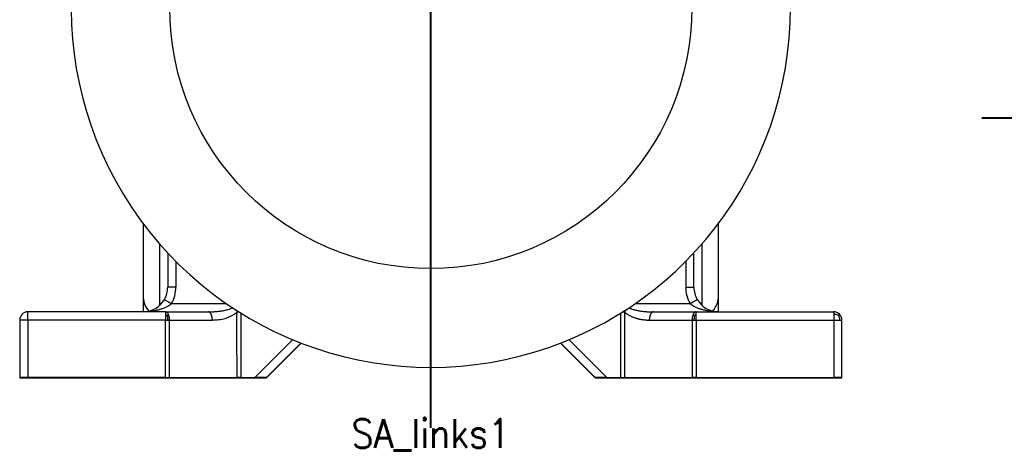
# Model space of a CAD drawing. Header units: inches. Extents: x -431 to 311, y -200 to 191.
# Tile 33 of 61: x -50 to 70, y -72 to -19. Entities that reach past the tile are written whole.
import ezdxf

# ---------------------------------------------------------------- set-up
doc = ezdxf.new("R2010")
doc.units = ezdxf.units.IN
doc.linetypes.add('DOT_CENTER', pattern=[14, 12, -1, 0, -1])
doc.layers.add('1', color=7, linetype='Continuous')
doc.styles.add('CONVERTER_11', font='txt.shx', dxfattribs={"width": 0.9})

# ---------------------------------------------------------------- blocks, each defined once
blk = doc.blocks.new('001_G23_G27_BF_B3_20W_30W_Motor_1_1__2', base_point=(70, -62.77))
at = {"layer": '1', "color": 30, "linetype": 'DOT_CENTER', "const_width": 0.25}
blk.add_lwpolyline([(67, -31.17), (95.6, -31.17)], dxfattribs=at)
blk = doc.blocks.new('Rcksicht1', base_point=(190.5, 0))
blk.add_blockref('001_G23_G27_BF_B3_20W_30W_Motor_1_1__2', (70, -62.77))
blk = doc.blocks.new('001_G23_G27_BF_B3_20W_30W_Motor_1_1__3', base_point=(-50, -62.77))
at = {"color": 7, "linetype": 'Continuous'}
for p, q in [((-35, -43.98), (-35, -52.73)), ((35, -52.73), (35, -43.98)), ((-32, -47.57), (-32, -51.73)), ((32, -51.73), (32, -47.57)), ((-35, -52.73), (-35, -54.73)), ((35, -54.73), (35, -52.73)), ((-35, -54.73), (-49, -54.73)), ((-32.27, -54.73), (-35, -54.73)), ((-32.27, -54.73), (-27.07, -54.73)), ((27.07, -54.73), (32.27, -54.73)), ((32.27, -54.73), (35, -54.73)), ((35, -54.73), (49, -54.73)), ((-50, -55.73), (-50, -62.73)), ((50, -62.73), (50, -55.73)), ((-20, -62.73), (-15.8, -58.53)), ((-20, -62.77), (-15.78, -58.54)), ((15.78, -58.54), (20, -62.77)), ((15.8, -58.53), (20, -62.73)), ((-49, -62.73), (-50, -62.73)), ((-50, -62.73), (-50, -62.77)), ((-50, -62.77), (-20, -62.77)), ((-32.27, -62.73), (-49, -62.73)), ((-32.27, -62.73), (-31.77, -62.73)), ((-31.77, -62.73), (-23.57, -62.73)), ((-23.07, -62.73), (-23.57, -62.73)), ((-23.07, -62.73), (-21.41, -62.73)), ((-20, -62.73), (-21.41, -62.73)), ((21.41, -62.73), (20, -62.73)), ((20, -62.77), (50, -62.77)), ((21.41, -62.73), (23.07, -62.73)), ((23.07, -62.73), (23.57, -62.73)), ((23.57, -62.73), (31.77, -62.73)), ((32.27, -62.73), (31.77, -62.73)), ((32.27, -62.73), (49, -62.73)), ((50, -62.73), (49, -62.73)), ((50, -62.77), (50, -62.73))]:
    blk.add_line(p, q, dxfattribs=at)
at = {"color": 1, "linetype": 'Continuous'}
for p, q in [((-33, -46.46), (-33, -53.73)), ((33, -53.73), (33, -46.46)), ((-31, -48.61), (-31, -51.73)), ((31, -48.61), (31, -51.73)), ((-33, -53.73), (-32.76, -53.73)), ((-31.54, -53.73), (-24.86, -53.73)), ((24.86, -53.73), (31.54, -53.73)), ((33, -53.73), (32.76, -53.73)), ((-49, -55.73), (-49, -54.73)), ((23.07, -54.91), (23.07, -62.73)), ((23.57, -54.73), (23.57, -62.73)), ((-49, -55.73), (-50, -55.73)), ((-49, -55.73), (-49, -62.73)), ((-32.27, -55.73), (-49, -55.73)), ((-32.27, -62.73), (-32.27, -55.73)), ((-31.77, -55.73), (-26.57, -55.73)), ((-31.77, -62.73), (-31.77, -55.73)), ((26.57, -55.73), (31.77, -55.73)), ((31.77, -55.73), (31.77, -62.73)), ((32.27, -55.73), (32.27, -62.73)), ((32.27, -55.73), (49, -55.73)), ((49, -55.73), (49, -62.73)), ((-21.41, -62.73), (-16.81, -58.13)), ((16.81, -58.13), (21.41, -62.73))]:
    blk.add_line(p, q, dxfattribs=at)
blk.add_circle((0, -17.73), 31.75, dxfattribs=at)
at = {"color": 7, "linetype": 'Continuous'}
for centre, radius, start, end in [((0, -17.73), 43.75, 133.2918, 0), ((-35, -51.73), 3, -30, 0), ((35, -51.73), 3, -180, -150), ((-32, -52.73), 3, 180, -140.241), ((-35, -51.73), 3, -90, -30), ((35, -51.73), 3, -150, -90), ((32, -52.73), 3, -39.759, 0), ((-49, -55.73), 1, 90, 180), ((49, -55.73), 1, 45, 90), ((49, -55.73), 1, 0, 45)]:
    blk.add_arc(centre, radius, start, end, dxfattribs=at)
at = {"color": 1, "linetype": 'Continuous'}
for centre, radius, start, end in [((-35, -51.73), 4, -30, 0), ((35, -51.73), 4, -180, -150), ((-30, -53.73), 3, 180, -175.6364), ((30, -53.73), 3, -4.3636, 0)]:
    blk.add_arc(centre, radius, start, end, dxfattribs=at)
for points, knots in [([(-31, -51.73), (-31.05, -51.73), (-31.15, -51.73), (-31.32, -51.73), (-31.51, -51.73), (-31.69, -51.73), (-31.84, -51.73), (-31.93, -51.73), (-31.98, -51.73), (-31.99, -51.73), (-32, -51.73)], [0, 0, 0, 0, 0.1518422, 0.3001631, 0.5185299, 0.7071068, 0.8550593, 0.9538879, 0.9769439, 1, 1, 1, 1]), ([(31, -51.73), (31.05, -51.73), (31.15, -51.73), (31.32, -51.73), (31.51, -51.73), (31.69, -51.73), (31.84, -51.73), (31.93, -51.73), (31.98, -51.73), (31.99, -51.73), (32, -51.73)], [0, 0, 0, 0, 0.1518422, 0.3001631, 0.5185299, 0.7071068, 0.8550593, 0.9538879, 0.9769439, 1, 1, 1, 1]), ([(-31.54, -53.73), (-31.57, -53.76), (-31.64, -53.82), (-31.74, -53.9), (-31.84, -53.96), (-31.92, -54.01), (-32, -54.06), (-32.12, -54.12), (-32.27, -54.2), (-32.45, -54.28), (-32.63, -54.35), (-32.81, -54.41), (-33, -54.47), (-33.27, -54.54), (-33.63, -54.62), (-34.07, -54.68), (-34.53, -54.73), (-34.83, -54.73), (-35, -54.73)], [0, 0, 0, 0, 0.136906, 0.278511, 0.373244, 0.472543, 0.565975, 0.668826, 0.872627, 1.061953, 1.268393, 1.454074, 1.634716, 1.844626, 2.294935, 2.761087, 3.168713, 3.673155, 3.673155, 3.673155, 3.673155]), ([(-32.4, -53.23), (-32.4, -53.24), (-32.38, -53.25), (-32.34, -53.27), (-32.26, -53.32), (-32.14, -53.39), (-31.98, -53.48), (-31.82, -53.57), (-31.67, -53.66), (-31.58, -53.71), (-31.54, -53.73)], [0, 0, 0, 0, 0.023056, 0.0461121, 0.1449471, 0.2928932, 0.4823134, 0.6998368, 0.8486128, 0.9999999, 0.9999999, 0.9999999, 0.9999999]), ([(31.54, -53.73), (31.58, -53.71), (31.67, -53.66), (31.82, -53.57), (31.98, -53.48), (32.14, -53.39), (32.26, -53.32), (32.34, -53.27), (32.38, -53.25), (32.4, -53.24), (32.4, -53.23)], [0, 0, 0, 0, 0.1513834, 0.3001631, 0.5176866, 0.7071067, 0.8550529, 0.9538878, 0.9769439, 0.9999999, 0.9999999, 0.9999999, 0.9999999]), ([(35, -54.73), (34.83, -54.73), (34.53, -54.73), (34.05, -54.68), (33.62, -54.62), (33.25, -54.54), (33, -54.47), (32.81, -54.41), (32.63, -54.35), (32.45, -54.28), (32.26, -54.2), (32.12, -54.12), (32, -54.06), (31.92, -54.01), (31.84, -53.96), (31.74, -53.9), (31.64, -53.82), (31.57, -53.76), (31.54, -53.73)], [0, 0, 0, 0, 0.504442, 0.912068, 1.425792, 1.828525, 2.038435, 2.219077, 2.404758, 2.611198, 2.812269, 3.004326, 3.107177, 3.200609, 3.299908, 3.394641, 3.536246, 3.673152, 3.673152, 3.673152, 3.673152]), ([(-32.27, -54.73), (-32.27, -54.75), (-32.27, -54.77), (-32.27, -54.83), (-32.27, -54.91), (-32.27, -54.99), (-32.27, -55.03)], [0, 0, 0, 0, 0.0380602, 0.0761205, 0.1685304, 0.2928932, 0.2928932, 0.2928932, 0.2928932]), ([(-31.91, -55.03), (-31.94, -54.98), (-31.98, -54.9), (-32.07, -54.81), (-32.17, -54.75), (-32.24, -54.74), (-32.27, -54.73)], [0, 0, 0, 0, 0.1510686, 0.2814809, 0.3859681, 0.4813321, 0.4813321, 0.4813321, 0.4813321]), ([(-32.27, -55.03), (-32.27, -55.08), (-32.27, -55.19), (-32.27, -55.36), (-32.27, -55.54), (-32.27, -55.67), (-32.27, -55.73)], [0, 0, 0, 0, 0.1515365, 0.3244233, 0.5120164, 0.7071068, 0.7071068, 0.7071068, 0.7071068]), ([(-32.05, -55.23), (-32.06, -55.21), (-32.08, -55.19), (-32.12, -55.15), (-32.15, -55.12), (-32.19, -55.09), (-32.23, -55.06), (-32.25, -55.04), (-32.27, -55.03)], [0, 0, 0, 0, 0.0541945, 0.1053997, 0.1529247, 0.1980994, 0.2443297, 0.2970958, 0.2970958, 0.2970958, 0.2970958]), ([(-32.05, -55.23), (-32.03, -55.19), (-31.99, -55.12), (-31.94, -55.06), (-31.91, -55.03)], [0, 0, 0, 0, 0.1263451, 0.2405543, 0.2405543, 0.2405543, 0.2405543]), ([(-31.77, -55.73), (-31.77, -55.69), (-31.77, -55.61), (-31.78, -55.49), (-31.8, -55.37), (-31.83, -55.25), (-31.87, -55.13), (-31.9, -55.06), (-31.91, -55.03)], [0, 0, 0, 0, 0.1204153, 0.2446392, 0.3702814, 0.4946018, 0.6147431, 0.728039, 0.728039, 0.728039, 0.728039]), ([(-27.07, -54.73), (-27, -54.73), (-26.83, -54.73), (-26.58, -54.73), (-26.32, -54.71), (-26.08, -54.69), (-25.84, -54.67), (-25.59, -54.64), (-25.35, -54.6), (-25.11, -54.56), (-24.88, -54.51), (-24.65, -54.45), (-24.42, -54.38), (-24.26, -54.32), (-24.15, -54.27), (-24.12, -54.26), (-24.1, -54.25)], [0, 0, 0, 0, 0.224283, 0.494038, 0.761288, 0.98726, 1.223055, 1.478605, 1.747784, 1.966622, 2.216881, 2.448842, 2.674589, 2.920327, 2.97712, 3.031869, 3.031869, 3.031869, 3.031869]), ([(-26.57, -55.73), (-26.57, -55.72), (-26.57, -55.69), (-26.57, -55.64), (-26.58, -55.6), (-26.58, -55.55), (-26.58, -55.51), (-26.59, -55.46), (-26.6, -55.41), (-26.61, -55.37), (-26.62, -55.32), (-26.63, -55.28), (-26.64, -55.23), (-26.65, -55.19), (-26.67, -55.15), (-26.68, -55.1), (-26.7, -55.07), (-26.72, -55.03), (-26.74, -54.99), (-26.76, -54.96), (-26.78, -54.93), (-26.8, -54.9), (-26.82, -54.87), (-26.84, -54.85), (-26.86, -54.82), (-26.89, -54.8), (-26.91, -54.79), (-26.93, -54.77), (-26.96, -54.76), (-26.98, -54.75), (-27, -54.74), (-27.03, -54.74), (-27.05, -54.74), (-27.06, -54.73), (-27.07, -54.73)], [0, 0, 0, 0, 0.044583, 0.089883, 0.135798, 0.182215, 0.229012, 0.276059, 0.323216, 0.370338, 0.417276, 0.463879, 0.509993, 0.555469, 0.600161, 0.64393, 0.686648, 0.728198, 0.768477, 0.8074, 0.8449, 0.880931, 0.915468, 0.948508, 0.980071, 1.010201, 1.038963, 1.066441, 1.092739, 1.117975, 1.142277, 1.165781, 1.188623, 1.210935, 1.210935, 1.210935, 1.210935]), ([(-26.57, -55.73), (-26.31, -55.72), (-25.78, -55.7), (-25.13, -55.57), (-24.63, -55.4), (-24.25, -55.23), (-23.89, -55.02), (-23.67, -54.83), (-23.57, -54.73)], [0, 0, 0, 0, 0.798601, 1.567701, 1.980009, 2.375511, 2.824575, 3.234996, 3.234996, 3.234996, 3.234996]), ([(-23.57, -62.73), (-23.57, -61.41), (-23.57, -58.76), (-23.58, -56.1), (-23.57, -54.76), (-23.57, -54.74), (-23.57, -54.73)], [0, 0, 0, 0, 3.974136, 7.948273, 7.974339, 8.000331, 8.000331, 8.000331, 8.000331]), ([(-23.57, -54.73), (-23.57, -54.73), (-23.57, -54.72), (-23.57, -54.71), (-23.56, -54.71), (-23.56, -54.7), (-23.56, -54.69), (-23.56, -54.68), (-23.55, -54.67), (-23.55, -54.66), (-23.55, -54.65), (-23.55, -54.64), (-23.54, -54.62), (-23.54, -54.62), (-23.54, -54.61)], [0, 0, 0, 0, 0.0099333, 0.0198233, 0.0296967, 0.0395657, 0.0494329, 0.0592956, 0.0691513, 0.0790025, 0.0899289, 0.1008552, 0.1136937, 0.126531, 0.126531, 0.126531, 0.126531]), ([(-23.35, -54.73), (-23.36, -54.73), (-23.38, -54.73), (-23.41, -54.73), (-23.43, -54.73), (-23.46, -54.73), (-23.49, -54.73), (-23.52, -54.73), (-23.54, -54.73), (-23.56, -54.73), (-23.57, -54.73)], [0, 0, 0, 0, 0.0293411, 0.0583735, 0.087057, 0.1153528, 0.1432233, 0.1706325, 0.1975461, 0.2239314, 0.2239314, 0.2239314, 0.2239314]), ([(23.35, -54.73), (23.39, -54.73), (23.46, -54.73), (23.54, -54.73), (23.57, -54.73)], [0, 0, 0, 0, 0.115528, 0.2252231, 0.2252231, 0.2252231, 0.2252231]), ([(23.57, -54.73), (23.61, -54.69), (23.68, -54.6), (23.78, -54.5), (23.85, -54.43), (23.87, -54.4), (23.89, -54.39)], [0, 0, 0, 0, 0.1747506, 0.354614, 0.412693, 0.4704896, 0.4704896, 0.4704896, 0.4704896]), ([(23.57, -54.73), (23.63, -54.79), (23.73, -54.89), (23.91, -55.02), (24.09, -55.13), (24.27, -55.23), (24.46, -55.32), (24.64, -55.4), (24.83, -55.46), (24.99, -55.51), (25.12, -55.55), (25.21, -55.57), (25.31, -55.6), (25.43, -55.62), (25.59, -55.65), (25.79, -55.68), (25.99, -55.71), (26.19, -55.72), (26.38, -55.73), (26.51, -55.73), (26.57, -55.73)], [0, 0, 0, 0, 0.227862, 0.440623, 0.663636, 0.859972, 1.069244, 1.267601, 1.451012, 1.667903, 1.772073, 1.866185, 1.956875, 2.063525, 2.246935, 2.456068, 2.667447, 2.846776, 3.052672, 3.236624, 3.236624, 3.236624, 3.236624]), ([(24.1, -54.25), (24.12, -54.26), (24.17, -54.28), (24.24, -54.31), (24.32, -54.34), (24.44, -54.39), (24.59, -54.43), (24.77, -54.48), (24.95, -54.53), (25.13, -54.56), (25.33, -54.6), (25.57, -54.64), (25.89, -54.68), (26.22, -54.71), (26.49, -54.72), (26.69, -54.73), (26.88, -54.73), (27.01, -54.73), (27.07, -54.73)], [0, 0, 0, 0, 0.069268, 0.151222, 0.236015, 0.335959, 0.531599, 0.71173, 0.885607, 1.093005, 1.267403, 1.477734, 1.817639, 2.253021, 2.463322, 2.642274, 2.848451, 3.031918, 3.031918, 3.031918, 3.031918]), ([(27.07, -54.73), (27.06, -54.73), (27.05, -54.74), (27.03, -54.74), (27, -54.74), (26.98, -54.75), (26.96, -54.76), (26.93, -54.77), (26.91, -54.79), (26.89, -54.8), (26.86, -54.82), (26.84, -54.85), (26.82, -54.87), (26.8, -54.9), (26.78, -54.93), (26.76, -54.96), (26.74, -54.99), (26.72, -55.03), (26.7, -55.07), (26.68, -55.1), (26.67, -55.15), (26.65, -55.19), (26.64, -55.23), (26.63, -55.28), (26.62, -55.32), (26.61, -55.37), (26.6, -55.41), (26.59, -55.46), (26.58, -55.51), (26.58, -55.55), (26.58, -55.6), (26.57, -55.64), (26.57, -55.69), (26.57, -55.72), (26.57, -55.73)], [0, 0, 0, 0, 0.022312, 0.045154, 0.068658, 0.09296, 0.118196, 0.144494, 0.171972, 0.200734, 0.230864, 0.262427, 0.295467, 0.330004, 0.366035, 0.403535, 0.442458, 0.482737, 0.524287, 0.567005, 0.610774, 0.655466, 0.700942, 0.747056, 0.793659, 0.840597, 0.887719, 0.934876, 0.981923, 1.02872, 1.075137, 1.121052, 1.166352, 1.210935, 1.210935, 1.210935, 1.210935]), ([(31.91, -55.03), (31.9, -55.06), (31.87, -55.13), (31.83, -55.25), (31.8, -55.37), (31.78, -55.49), (31.77, -55.61), (31.77, -55.69), (31.77, -55.73)], [0, 0, 0, 0, 0.1132959, 0.2334372, 0.3577576, 0.4833998, 0.6076237, 0.728039, 0.728039, 0.728039, 0.728039]), ([(32.27, -54.73), (32.25, -54.74), (32.21, -54.74), (32.14, -54.76), (32.08, -54.8), (32.02, -54.86), (31.96, -54.94), (31.93, -55), (31.91, -55.03)], [0, 0, 0, 0, 0.0606177, 0.1265909, 0.2003779, 0.2838436, 0.3778591, 0.4821691, 0.4821691, 0.4821691, 0.4821691]), ([(32.05, -55.23), (32.03, -55.19), (31.99, -55.12), (31.94, -55.06), (31.91, -55.03)], [0, 0, 0, 0, 0.1263451, 0.2405543, 0.2405543, 0.2405543, 0.2405543]), ([(32.05, -55.23), (32.06, -55.21), (32.08, -55.19), (32.12, -55.15), (32.15, -55.12), (32.19, -55.09), (32.23, -55.06), (32.25, -55.04), (32.27, -55.03)], [0, 0, 0, 0, 0.0541945, 0.1053997, 0.1529247, 0.1980994, 0.2443297, 0.2970958, 0.2970958, 0.2970958, 0.2970958]), ([(32.27, -55.03), (32.27, -54.99), (32.27, -54.92), (32.27, -54.83), (32.27, -54.77), (32.27, -54.75), (32.27, -54.73)], [0, 0, 0, 0, 0.1197062, 0.2167728, 0.254833, 0.2928932, 0.2928932, 0.2928932, 0.2928932]), ([(32.27, -55.73), (32.27, -55.67), (32.27, -55.54), (32.27, -55.36), (32.27, -55.19), (32.27, -55.08), (32.27, -55.03)], [0, 0, 0, 0, 0.1950903, 0.3826835, 0.5537468, 0.7071068, 0.7071068, 0.7071068, 0.7071068]), ([(49, -54.73), (49, -54.75), (49, -54.77), (49, -54.83), (49, -54.92), (49, -54.99), (49, -55.03)], [0, 0, 0, 0, 0.0380602, 0.0761205, 0.1799545, 0.2928932, 0.2928932, 0.2928932, 0.2928932]), ([(49, -55.03), (49, -55.08), (49, -55.19), (49, -55.36), (49, -55.5), (49, -55.63), (49, -55.7), (49, -55.73)], [0, 0, 0, 0, 0.1665421, 0.3244233, 0.4973608, 0.6038489, 0.7071068, 0.7071068, 0.7071068, 0.7071068]), ([(49.57, -55.16), (49.54, -55.15), (49.49, -55.12), (49.39, -55.08), (49.3, -55.06), (49.21, -55.04), (49.11, -55.03), (49.04, -55.03), (49, -55.03)], [0, 0, 0, 0, 0.0989529, 0.1969666, 0.2917083, 0.3850035, 0.4829304, 0.5956102, 0.5956102, 0.5956102, 0.5956102]), ([(49.57, -55.16), (49.59, -55.14), (49.63, -55.11), (49.66, -55.07), (49.69, -55.04), (49.7, -55.03), (49.71, -55.03)], [0, 0, 0, 0, 0.0758034, 0.1415704, 0.1644925, 0.1874146, 0.1874146, 0.1874146, 0.1874146]), ([(-32.27, -55.73), (-32.25, -55.73), (-32.2, -55.73), (-32.14, -55.73), (-32.07, -55.73), (-32.03, -55.73), (-32.01, -55.73)], [0, 0, 0, 0, 0.0654031, 0.1305262, 0.1950903, 0.258819, 0.258819, 0.258819, 0.258819]), ([(-32.05, -55.23), (-32.04, -55.31), (-32.01, -55.48), (-32.01, -55.65), (-32.01, -55.73)], [0, 0, 0, 0, 0.2459211, 0.5098747, 0.5098747, 0.5098747, 0.5098747]), ([(-32.01, -55.73), (-31.99, -55.73), (-31.95, -55.73), (-31.88, -55.73), (-31.82, -55.73), (-31.78, -55.73), (-31.77, -55.73)], [0, 0, 0, 0, 0.0641336, 0.1238644, 0.1926993, 0.241181, 0.241181, 0.241181, 0.241181]), ([(31.77, -55.73), (31.79, -55.73), (31.83, -55.73), (31.89, -55.73), (31.95, -55.73), (31.99, -55.73), (32.01, -55.73)], [0, 0, 0, 0, 0.0577113, 0.1173166, 0.1785605, 0.241181, 0.241181, 0.241181, 0.241181]), ([(32.05, -55.23), (32.05, -55.25), (32.04, -55.31), (32.03, -55.39), (32.02, -55.47), (32.01, -55.55), (32.01, -55.64), (32.01, -55.7), (32.01, -55.73)], [0, 0, 0, 0, 0.0834165, 0.1659285, 0.2459584, 0.3255587, 0.4104415, 0.5099838, 0.5099838, 0.5099838, 0.5099838]), ([(32.01, -55.73), (32.03, -55.73), (32.07, -55.73), (32.14, -55.73), (32.2, -55.73), (32.25, -55.73), (32.27, -55.73)], [0, 0, 0, 0, 0.0637287, 0.1282929, 0.1934159, 0.258819, 0.258819, 0.258819, 0.258819]), ([(49, -55.73), (49.07, -55.73), (49.19, -55.73), (49.38, -55.73), (49.55, -55.73), (49.66, -55.73), (49.71, -55.73)], [0, 0, 0, 0, 0.1950903, 0.3826835, 0.5533051, 0.7071068, 0.7071068, 0.7071068, 0.7071068]), ([(49.57, -55.16), (49.61, -55.25), (49.7, -55.43), (49.7, -55.63), (49.71, -55.73)], [0, 0, 0, 0, 0.2911607, 0.5943903, 0.5943903, 0.5943903, 0.5943903]), ([(49.71, -55.73), (49.75, -55.73), (49.82, -55.73), (49.9, -55.73), (49.96, -55.73), (49.99, -55.73), (50, -55.73)], [0, 0, 0, 0, 0.1172166, 0.2167728, 0.254833, 0.2928932, 0.2928932, 0.2928932, 0.2928932])]:
    blk.add_open_spline(points, degree=3, knots=knots, dxfattribs=at)
blk.add_open_spline([(-23.07, -62.73), (-23.07, -61.43), (-23.07, -58.82), (-23.07, -56.21), (-23.07, -54.91)], degree=3, dxfattribs=at)
at = {"layer": '1', "color": 30, "linetype": 'DOT_CENTER', "const_width": 0.25}
blk.add_lwpolyline([(0, 33.39), (0, -68.86)], dxfattribs=at)
blk = doc.blocks.new('SA_links1', base_point=(0, 0))
blk.add_blockref('001_G23_G27_BF_B3_20W_30W_Motor_1_1__3', (-50, -62.77))
at = {"layer": '1', "color": 1, "insert": (0, -67.77), "char_height": 3.5, "attachment_point": 2, "line_spacing_factor": 1.320528, "style": 'CONVERTER_11'}
blk.add_mtext('SA_links1', dxfattribs=at)

msp = doc.modelspace()

# ---------------------------------------------------------------- block references
for name, p in [('SA_links1', (0, 0)), ('Rcksicht1', (190.5, 0))]:
    msp.add_blockref(name, p)

doc.saveas('drawing.dxf')
